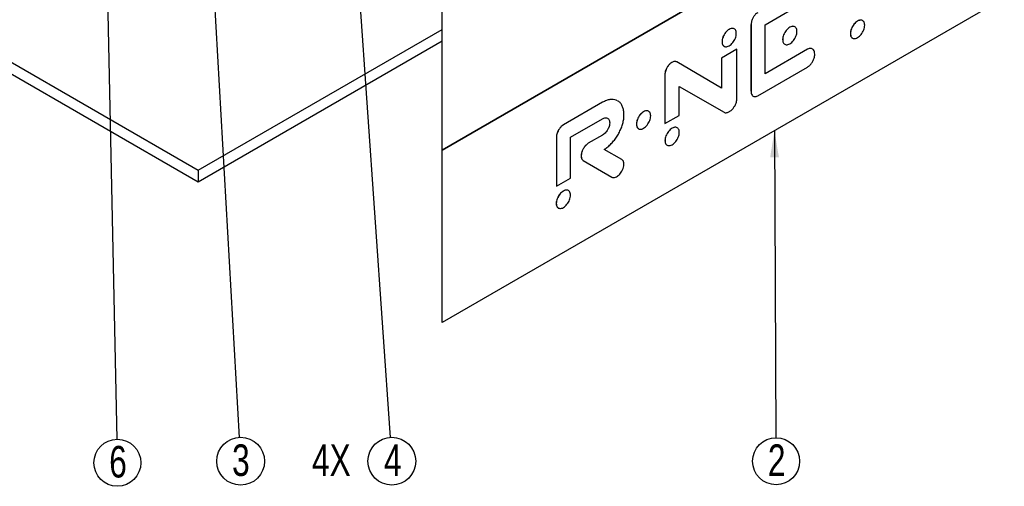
# Paper-space layout 'MA-KB-Cube' of a CAD drawing. Header units: millimetres. Extents: x 7 to 203, y 7 to 289.
# Tile 3 of 5: x 90 to 165, y 128 to 163. Entities that reach past the tile are written whole.
import ezdxf

# ---------------------------------------------------------------- set-up
doc = ezdxf.new("R2010")
doc.units = ezdxf.units.MM
doc.layers.add('LOGO', color=7, linetype='Continuous')
doc.styles.add('SLDTEXTSTYLE1', font='TXT', dxfattribs={"width": 0.75})
doc.dimstyles.new('SLDDIMSTYLE2', dxfattribs={"dimtxt": 0.18, "dimasz": 2, "dimexe": 0, "dimexo": 0.0625, "dimgap": 0, "dimtad": 0, "dimtih": 1, "dimtoh": 1, "dimdec": 0, "dimrnd": 1e-09, "dimzin": 0, "dimdsep": 46, "dimtxsty": 'Standard', "dimsah": 1, "dimcen": 0.09, "dimadec": 0, "dimazin": 0, "dimtfac": 2, "dimtdec": 0, "dimtofl": 0, "dimtmove": 0, "dimatfit": 3, "dimfxl": 1, "dimfrac": 2, "dimtolj": 1, "dimtzin": 0, "dimarcsym": 0})
doc.dimstyles.new('SLDDIMSTYLE4', dxfattribs={"dimtxt": 0.18, "dimasz": 1, "dimexe": 0, "dimexo": 0.0625, "dimgap": 0, "dimtad": 0, "dimtih": 1, "dimtoh": 1, "dimdec": 0, "dimrnd": 1e-09, "dimzin": 0, "dimdsep": 46, "dimtxsty": 'Standard', "dimblk1": 'DOT', "dimblk2": 'DOT', "dimsah": 1, "dimcen": 0.09, "dimadec": 0, "dimazin": 0, "dimtfac": 1, "dimtdec": 0, "dimtofl": 0, "dimtmove": 0, "dimatfit": 3, "dimldrblk": 'DOT', "dimfxl": 1, "dimfrac": 2, "dimtolj": 1, "dimtzin": 0, "dimarcsym": 0})

# ---------------------------------------------------------------- blocks, each defined once
blk = doc.blocks.new('SW_NOTE_0_85')
at = {"layer": 'LOGO', "color": 0}
blk.add_circle((0.125, -1.797), 1.802, dxfattribs=at)
at = {"layer": 'LOGO', "color": 0, "insert": (0.197, -0.528), "char_height": 2.381, "attachment_point": 2, "style": 'SLDTEXTSTYLE1'}
blk.add_mtext('4', dxfattribs=at)
blk = doc.blocks.new('_Dot')
at = {"color": 0, "linetype": 'ByBlock', "lineweight": -2}
blk.add_line((-0.5, 0), (-1, 0), dxfattribs=at)
at = {"color": 0, "linetype": 'ByBlock', "const_width": 0.5}
blk.add_lwpolyline([(-0.25, 0, 1), (0.25, 0, 1)], format="xyb", close=True, dxfattribs=at)
blk = doc.blocks.new('SW_NOTE_0_86')
at = {"layer": 'LOGO', "color": 0}
blk.add_circle((0.103, -1.799), 1.802, dxfattribs=at)
at = {"layer": 'LOGO', "color": 0, "attachment_point": 2, "style": 'SLDTEXTSTYLE1'}
for s, insert, char_height in [('3', (0.121, -0.529), 2.381), ('4X', (6.945, -0.529), 2.3813)]:
    blk.add_mtext(s, dxfattribs=dict(at, insert=insert, char_height=char_height))
blk = doc.blocks.new('SW_NOTE_0_89')
at = {"layer": 'LOGO', "color": 0}
blk.add_circle((0.009, -1.772), 1.772, dxfattribs=at)
at = {"layer": 'LOGO', "color": 0, "insert": (0.056, -0.503), "char_height": 2.381, "attachment_point": 2, "style": 'SLDTEXTSTYLE1'}
blk.add_mtext('2', dxfattribs=at)
blk = doc.blocks.new('SW_NOTE_0_93')
at = {"layer": 'LOGO', "color": 0}
blk.add_circle((0.038, -1.772), 1.772, dxfattribs=at)
at = {"layer": 'LOGO', "color": 0, "insert": (0.086, -0.501), "char_height": 2.381, "attachment_point": 2, "style": 'SLDTEXTSTYLE1'}
blk.add_mtext('6', dxfattribs=at)

psp = doc.layouts.new('MA-KB-Cube')

# ---------------------------------------------------------------- linework, layer by layer
at = {"color": 7, "linetype": 'Continuous', "lineweight": 25}
for p, q in [((122.338, 153.501), (122.338, 192.742)), ((164.755, 177.987), (122.338, 153.501)), ((122.338, 153.498), (164.76, 177.987)), ((164.76, 164.978), (122.338, 140.489)), ((146.716, 162.945), (149.921, 164.795)), ((83.742, 163.635), (103.937, 151.977)), ((83.742, 162.764), (103.937, 151.106)), ((145.646, 162.93), (145.646, 157.96)), ((145.646, 162.93), (145.648, 162.929)), ((145.648, 162.929), (145.648, 157.958)), ((146.716, 159.246), (146.716, 162.945)), ((103.937, 151.977), (122.338, 162.599)), ((153.147, 162.29), (153.149, 162.289)), ((103.937, 151.106), (122.338, 161.729)), ((143.461, 161.668), (143.463, 161.667)), ((148.035, 161.824), (148.038, 161.822)), ((144.578, 161.097), (143.422, 160.429)), ((144.581, 161.096), (143.424, 160.428)), ((144.578, 161.097), (144.581, 161.096)), ((144.581, 157.342), (144.581, 161.096)), ((149.918, 161.098), (146.716, 159.249)), ((149.921, 161.096), (146.716, 159.246)), ((149.918, 161.098), (149.921, 161.096)), ((139.682, 160.109), (139.685, 160.107)), ((140.056, 160.142), (140.059, 160.141)), ((143.424, 158.173), (140.059, 160.141)), ((143.422, 160.429), (143.422, 158.175)), ((143.422, 160.429), (143.424, 160.428)), ((143.424, 160.428), (143.424, 158.173)), ((146.154, 157.586), (149.921, 159.761)), ((139.151, 159.181), (139.151, 155.498)), ((139.151, 159.181), (139.154, 159.179)), ((139.154, 159.179), (139.154, 155.497)), ((140.221, 158.296), (143.614, 156.345)), ((140.221, 156.113), (140.221, 158.296)), ((145.646, 157.96), (145.648, 157.958)), ((134.448, 157.099), (131.489, 155.39)), ((134.451, 157.097), (131.491, 155.389)), ((134.448, 157.099), (134.451, 157.097)), ((139.154, 155.497), (140.221, 156.113)), ((131.489, 155.39), (131.491, 155.389)), ((132.036, 154.47), (134.451, 155.864)), ((134.987, 155.559), (134.989, 155.558)), ((137.004, 155.456), (137.007, 155.454)), ((139.151, 155.498), (139.154, 155.497)), ((134.448, 154.633), (133.372, 154.011)), ((134.451, 154.631), (133.374, 154.01)), ((134.448, 154.633), (134.451, 154.631)), ((130.966, 154.455), (130.966, 150.773)), ((130.966, 154.455), (130.968, 154.454)), ((130.968, 154.454), (130.968, 150.772)), ((132.036, 151.388), (132.036, 154.47)), ((133.372, 154.011), (133.374, 154.01)), ((139.156, 154.213), (139.159, 154.212)), ((122.338, 153.498), (122.338, 153.501)), ((122.338, 140.489), (122.338, 153.498)), ((132.992, 153.595), (132.994, 153.594)), ((135.908, 152.775), (134.576, 153.544)), ((132.992, 152.708), (135.144, 151.461)), ((132.992, 152.708), (132.994, 152.706)), ((132.994, 152.706), (135.146, 151.459)), ((103.937, 151.977), (103.937, 151.106)), ((130.968, 150.772), (132.036, 151.388)), ((135.144, 151.461), (135.146, 151.459)), ((130.966, 150.773), (130.968, 150.772)), ((130.951, 149.477), (130.954, 149.475))]:
    psp.add_line(p, q, dxfattribs=at)
for points, knots in [([(146.152, 163.855), (146.099, 163.819), (145.996, 163.749), (145.858, 163.583), (145.745, 163.385), (145.662, 163.156), (145.652, 163.006), (145.646, 162.93)], [0, 0, 0, 0, 0.19127, 0.372686, 0.553068, 0.771028, 1, 1, 1, 1]), ([(146.154, 163.854), (146.101, 163.818), (145.998, 163.747), (145.86, 163.582), (145.747, 163.384), (145.665, 163.154), (145.654, 163.005), (145.648, 162.929)], [0, 0, 0, 0, 0.19127, 0.372686, 0.553068, 0.771028, 1, 1, 1, 1]), ([(148.947, 162.795), (148.914, 162.809), (148.846, 162.837), (148.716, 162.823), (148.574, 162.763), (148.43, 162.658), (148.299, 162.519), (148.189, 162.356), (148.104, 162.179), (148.046, 161.995), (148.039, 161.881), (148.035, 161.824)], [0, 0, 0, 0, 0.102949, 0.214035, 0.328875, 0.443864, 0.554999, 0.664613, 0.774201, 0.885236, 1, 1, 1, 1]), ([(149.114, 162.444), (149.11, 162.497), (149.103, 162.602), (149.045, 162.72), (148.96, 162.799), (148.85, 162.834), (148.719, 162.822), (148.576, 162.762), (148.433, 162.657), (148.302, 162.517), (148.191, 162.355), (148.106, 162.178), (148.049, 161.994), (148.041, 161.88), (148.038, 161.822)], [0, 0, 0, 0, 0.085512, 0.168259, 0.249933, 0.331613, 0.414383, 0.499949, 0.585626, 0.668433, 0.750105, 0.831758, 0.91449, 1, 1, 1, 1]), ([(154.059, 163.261), (154.026, 163.275), (153.958, 163.303), (153.828, 163.289), (153.685, 163.229), (153.542, 163.124), (153.411, 162.984), (153.3, 162.822), (153.215, 162.645), (153.158, 162.461), (153.151, 162.348), (153.147, 162.29)], [0, 0, 0, 0, 0.1029083, 0.2139825, 0.3289619, 0.4440806, 0.5552331, 0.6647811, 0.7742705, 0.8852344, 1, 1, 1, 1]), ([(154.225, 162.91), (154.221, 162.963), (154.214, 163.068), (154.157, 163.186), (154.072, 163.265), (153.961, 163.3), (153.831, 163.288), (153.687, 163.227), (153.544, 163.122), (153.413, 162.983), (153.302, 162.821), (153.218, 162.644), (153.16, 162.46), (153.153, 162.346), (153.149, 162.289)], [0, 0, 0, 0, 0.08553, 0.168227, 0.249819, 0.331435, 0.414214, 0.499904, 0.585697, 0.668534, 0.750176, 0.831773, 0.91447, 1, 1, 1, 1]), ([(153.149, 162.289), (153.153, 162.235), (153.16, 162.13), (153.218, 162.011), (153.302, 161.933), (153.413, 161.898), (153.544, 161.91), (153.687, 161.97), (153.831, 162.075), (153.961, 162.214), (154.072, 162.377), (154.157, 162.554), (154.214, 162.738), (154.221, 162.852), (154.225, 162.91)], [0, 0, 0, 0, 0.085622, 0.168366, 0.24997, 0.331583, 0.414368, 0.500096, 0.585721, 0.668448, 0.750036, 0.831633, 0.914378, 1, 1, 1, 1]), ([(144.374, 162.641), (144.341, 162.654), (144.272, 162.683), (144.142, 162.668), (144, 162.608), (143.856, 162.503), (143.725, 162.364), (143.614, 162.201), (143.529, 162.025), (143.472, 161.84), (143.464, 161.726), (143.461, 161.668)], [0, 0, 0, 0, 0.102888, 0.213906, 0.328791, 0.443813, 0.554949, 0.664527, 0.774071, 0.885112, 1, 1, 1, 1]), ([(144.54, 162.289), (144.536, 162.342), (144.529, 162.448), (144.472, 162.566), (144.387, 162.645), (144.276, 162.679), (144.145, 162.668), (144.002, 162.607), (143.859, 162.502), (143.727, 162.363), (143.617, 162.2), (143.532, 162.023), (143.474, 161.839), (143.467, 161.725), (143.463, 161.667)], [0, 0, 0, 0, 0.085608, 0.168334, 0.24992, 0.331506, 0.414233, 0.499841, 0.58555, 0.668365, 0.750019, 0.831646, 0.91439, 1, 1, 1, 1]), ([(143.463, 161.667), (143.467, 161.613), (143.474, 161.508), (143.532, 161.39), (143.617, 161.312), (143.728, 161.277), (143.859, 161.289), (144.002, 161.35), (144.145, 161.455), (144.276, 161.594), (144.387, 161.756), (144.472, 161.933), (144.529, 162.117), (144.536, 162.231), (144.54, 162.289)], [0, 0, 0, 0, 0.085643, 0.168364, 0.249953, 0.331584, 0.414409, 0.500159, 0.585808, 0.668545, 0.750108, 0.831656, 0.914359, 1, 1, 1, 1]), ([(148.038, 161.822), (148.041, 161.769), (148.049, 161.664), (148.106, 161.546), (148.191, 161.467), (148.302, 161.433), (148.433, 161.444), (148.576, 161.505), (148.719, 161.61), (148.85, 161.749), (148.96, 161.912), (149.045, 162.088), (149.103, 162.272), (149.11, 162.386), (149.114, 162.444)], [0, 0, 0, 0, 0.085513, 0.168213, 0.249833, 0.331494, 0.414323, 0.500051, 0.585668, 0.66846, 0.750129, 0.831769, 0.914485, 1, 1, 1, 1]), ([(153.147, 162.29), (153.151, 162.236), (153.158, 162.13), (153.217, 162.016), (153.27, 161.952), (153.309, 161.94), (153.311, 161.939)], [0, 0, 0, 0, 0.335732, 0.66018, 0.980154, 1, 1, 1, 1]), ([(143.461, 161.668), (143.465, 161.615), (143.472, 161.51), (143.527, 161.392), (143.585, 161.347), (143.613, 161.326)], [0, 0, 0, 0, 0.350177, 0.688408, 1, 1, 1, 1]), ([(148.035, 161.824), (148.039, 161.77), (148.047, 161.666), (148.101, 161.547), (148.16, 161.502), (148.188, 161.481)], [0, 0, 0, 0, 0.34934, 0.687193, 1, 1, 1, 1]), ([(150.282, 161.118), (150.276, 161.123), (150.243, 161.152), (150.162, 161.165), (150.046, 161.16), (149.961, 161.118), (149.918, 161.098)], [0, 0, 0, 0, 0.076413, 0.383331, 0.688993, 1, 1, 1, 1]), ([(150.285, 161.116), (150.278, 161.122), (150.246, 161.151), (150.165, 161.164), (150.048, 161.159), (149.964, 161.117), (149.921, 161.096)], [0, 0, 0, 0, 0.076413, 0.383331, 0.688993, 1, 1, 1, 1]), ([(149.921, 159.761), (149.975, 159.798), (150.083, 159.873), (150.226, 160.051), (150.333, 160.236), (150.405, 160.417), (150.45, 160.585), (150.456, 160.688), (150.459, 160.74)], [0, 0, 0, 0, 0.185914, 0.369477, 0.555125, 0.702673, 0.850942, 1, 1, 1, 1]), ([(150.459, 160.74), (150.454, 160.8), (150.444, 160.921), (150.385, 161.044), (150.324, 161.086), (150.301, 161.103)], [0, 0, 0, 0, 0.379518, 0.756464, 1, 1, 1, 1]), ([(139.682, 160.109), (139.629, 160.072), (139.523, 160.001), (139.381, 159.836), (139.275, 159.663), (139.203, 159.492), (139.16, 159.331), (139.154, 159.231), (139.151, 159.181)], [0, 0, 0, 0, 0.191397, 0.37533, 0.557176, 0.701182, 0.847967, 1, 1, 1, 1]), ([(139.685, 160.107), (139.631, 160.071), (139.526, 160), (139.383, 159.835), (139.277, 159.661), (139.206, 159.491), (139.162, 159.33), (139.156, 159.23), (139.154, 159.179)], [0, 0, 0, 0, 0.191397, 0.37533, 0.557176, 0.701182, 0.847967, 1, 1, 1, 1]), ([(140.056, 160.142), (140.028, 160.155), (139.971, 160.181), (139.874, 160.181), (139.777, 160.158), (139.714, 160.125), (139.682, 160.109)], [0, 0, 0, 0, 0.27564, 0.550318, 0.770569, 1, 1, 1, 1]), ([(140.059, 160.141), (140.03, 160.154), (139.973, 160.18), (139.876, 160.18), (139.779, 160.156), (139.717, 160.124), (139.685, 160.107)], [0, 0, 0, 0, 0.27564, 0.550318, 0.770569, 1, 1, 1, 1]), ([(145.646, 157.96), (145.65, 157.899), (145.658, 157.777), (145.723, 157.644), (145.782, 157.57), (145.825, 157.557), (145.826, 157.556)], [0, 0, 0, 0, 0.337281, 0.666678, 0.987434, 1, 1, 1, 1]), ([(145.648, 157.958), (145.653, 157.897), (145.661, 157.777), (145.723, 157.64), (145.811, 157.554), (145.916, 157.519), (146.03, 157.526), (146.112, 157.566), (146.154, 157.586)], [0, 0, 0, 0, 0.193583, 0.382641, 0.566739, 0.708927, 0.851593, 1, 1, 1, 1]), ([(135.578, 157.206), (135.546, 157.226), (135.451, 157.286), (135.258, 157.322), (135.008, 157.316), (134.735, 157.247), (134.545, 157.148), (134.448, 157.099)], [0, 0, 0, 0, 0.109381, 0.327197, 0.546888, 0.770289, 1, 1, 1, 1]), ([(135.58, 157.205), (135.548, 157.225), (135.453, 157.284), (135.261, 157.321), (135.011, 157.314), (134.737, 157.245), (134.547, 157.147), (134.451, 157.097)], [0, 0, 0, 0, 0.109381, 0.327197, 0.546888, 0.770289, 1, 1, 1, 1]), ([(136.065, 156.16), (136.06, 156.27), (136.05, 156.488), (135.971, 156.763), (135.848, 156.986), (135.719, 157.133), (135.622, 157.183), (135.592, 157.198)], [0, 0, 0, 0, 0.2326053, 0.4588588, 0.6813473, 0.9018839, 1, 1, 1, 1]), ([(144.019, 156.396), (144.073, 156.433), (144.182, 156.506), (144.329, 156.674), (144.444, 156.851), (144.522, 157.026), (144.571, 157.19), (144.578, 157.291), (144.581, 157.342)], [0, 0, 0, 0, 0.190272, 0.377065, 0.561898, 0.706431, 0.851489, 1, 1, 1, 1]), ([(134.576, 153.544), (134.667, 153.608), (134.847, 153.735), (135.104, 153.977), (135.34, 154.246), (135.55, 154.541), (135.729, 154.853), (135.875, 155.177), (135.982, 155.507), (136.052, 155.842), (136.061, 156.052), (136.065, 156.16)], [0, 0, 0, 0, 0.117155, 0.230791, 0.341749, 0.450853, 0.559014, 0.665393, 0.773223, 0.884116, 1, 1, 1, 1]), ([(137.916, 156.427), (137.883, 156.441), (137.815, 156.469), (137.685, 156.455), (137.543, 156.395), (137.4, 156.29), (137.269, 156.151), (137.158, 155.988), (137.073, 155.811), (137.015, 155.627), (137.008, 155.513), (137.004, 155.456)], [0, 0, 0, 0, 0.102688, 0.213753, 0.328613, 0.44353, 0.554705, 0.664413, 0.774097, 0.8852, 1, 1, 1, 1]), ([(138.083, 156.075), (138.079, 156.129), (138.072, 156.234), (138.014, 156.352), (137.93, 156.431), (137.819, 156.466), (137.688, 156.454), (137.545, 156.394), (137.402, 156.289), (137.271, 156.15), (137.16, 155.987), (137.075, 155.81), (137.018, 155.626), (137.01, 155.512), (137.007, 155.454)], [0, 0, 0, 0, 0.085517, 0.168252, 0.249897, 0.331538, 0.414277, 0.499843, 0.585452, 0.668273, 0.750001, 0.831712, 0.914479, 1, 1, 1, 1]), ([(137.007, 155.454), (137.01, 155.401), (137.018, 155.295), (137.075, 155.178), (137.16, 155.099), (137.271, 155.065), (137.402, 155.077), (137.545, 155.137), (137.688, 155.242), (137.819, 155.381), (137.93, 155.544), (138.014, 155.72), (138.072, 155.904), (138.079, 156.018), (138.083, 156.075)], [0, 0, 0, 0, 0.085524, 0.16826, 0.249937, 0.331654, 0.414498, 0.500157, 0.585773, 0.668535, 0.750165, 0.831776, 0.91448, 1, 1, 1, 1]), ([(143.614, 156.345), (143.644, 156.333), (143.707, 156.308), (143.814, 156.316), (143.919, 156.345), (143.986, 156.379), (144.019, 156.396)], [0, 0, 0, 0, 0.269501, 0.552179, 0.777536, 1, 1, 1, 1]), ([(131.489, 155.39), (131.435, 155.354), (131.33, 155.282), (131.19, 155.115), (131.086, 154.94), (131.016, 154.768), (130.974, 154.607), (130.969, 154.506), (130.966, 154.455)], [0, 0, 0, 0, 0.19038, 0.373258, 0.555102, 0.699861, 0.847594, 1, 1, 1, 1]), ([(131.491, 155.389), (131.438, 155.352), (131.333, 155.281), (131.192, 155.114), (131.088, 154.939), (131.019, 154.767), (130.976, 154.605), (130.971, 154.505), (130.968, 154.454)], [0, 0, 0, 0, 0.19038, 0.373258, 0.555102, 0.699861, 0.847594, 1, 1, 1, 1]), ([(134.987, 155.559), (134.982, 155.495), (134.973, 155.367), (134.901, 155.161), (134.804, 154.982), (134.692, 154.834), (134.575, 154.715), (134.491, 154.661), (134.448, 154.633)], [0, 0, 0, 0, 0.191474, 0.375688, 0.557765, 0.70178, 0.848365, 1, 1, 1, 1]), ([(134.451, 155.864), (134.505, 155.89), (134.61, 155.941), (134.754, 155.943), (134.862, 155.894), (134.936, 155.808), (134.98, 155.699), (134.986, 155.606), (134.989, 155.558)], [0, 0, 0, 0, 0.191626, 0.376331, 0.55856, 0.702336, 0.848534, 1, 1, 1, 1]), ([(134.989, 155.558), (134.984, 155.493), (134.975, 155.366), (134.904, 155.16), (134.807, 154.98), (134.694, 154.833), (134.577, 154.714), (134.493, 154.659), (134.451, 154.631)], [0, 0, 0, 0, 0.191474, 0.375688, 0.557765, 0.70178, 0.848365, 1, 1, 1, 1]), ([(134.834, 155.896), (134.844, 155.892), (134.884, 155.876), (134.932, 155.807), (134.978, 155.701), (134.984, 155.607), (134.987, 155.559)], [0, 0, 0, 0, 0.092944, 0.38837, 0.688773, 1, 1, 1, 1]), ([(137.004, 155.456), (137.008, 155.402), (137.016, 155.297), (137.07, 155.179), (137.129, 155.135), (137.157, 155.113)], [0, 0, 0, 0, 0.349543, 0.687693, 1, 1, 1, 1]), ([(140.08, 155.178), (140.079, 155.179), (140.049, 155.207), (139.967, 155.221), (139.838, 155.213), (139.695, 155.152), (139.552, 155.047), (139.421, 154.908), (139.31, 154.745), (139.225, 154.569), (139.167, 154.385), (139.16, 154.271), (139.156, 154.213)], [0, 0, 0, 0, 0.006744, 0.114866, 0.224486, 0.337869, 0.451248, 0.560909, 0.669087, 0.777218, 0.88676, 1, 1, 1, 1]), ([(140.235, 154.833), (140.231, 154.887), (140.224, 154.992), (140.167, 155.11), (140.082, 155.188), (139.971, 155.223), (139.84, 155.211), (139.697, 155.151), (139.554, 155.046), (139.423, 154.907), (139.312, 154.744), (139.227, 154.568), (139.17, 154.383), (139.162, 154.27), (139.159, 154.212)], [0, 0, 0, 0, 0.08552, 0.168231, 0.249861, 0.331518, 0.414307, 0.499937, 0.585565, 0.668384, 0.750084, 0.831748, 0.914477, 1, 1, 1, 1]), ([(139.159, 154.212), (139.162, 154.158), (139.17, 154.053), (139.227, 153.935), (139.312, 153.856), (139.423, 153.822), (139.554, 153.833), (139.697, 153.894), (139.84, 153.999), (139.971, 154.138), (140.082, 154.301), (140.167, 154.477), (140.224, 154.662), (140.231, 154.775), (140.235, 154.833)], [0, 0, 0, 0, 0.085615, 0.168392, 0.250062, 0.331733, 0.4145, 0.500063, 0.585628, 0.668365, 0.749994, 0.831629, 0.914387, 1, 1, 1, 1]), ([(133.372, 154.011), (133.333, 153.985), (133.255, 153.933), (133.121, 153.794), (133.041, 153.671), (132.992, 153.595)], [0, 0, 0, 0, 0.2716181, 0.5495596, 1, 1, 1, 1]), ([(133.374, 154.01), (133.336, 153.984), (133.258, 153.932), (133.123, 153.793), (133.044, 153.67), (132.994, 153.594)], [0, 0, 0, 0, 0.2716181, 0.5495596, 1, 1, 1, 1]), ([(139.156, 154.213), (139.16, 154.16), (139.168, 154.055), (139.222, 153.936), (139.281, 153.891), (139.309, 153.87)], [0, 0, 0, 0, 0.349438, 0.68729, 1, 1, 1, 1]), ([(132.992, 153.595), (132.957, 153.527), (132.888, 153.392), (132.837, 153.185), (132.829, 153.011), (132.857, 152.874), (132.908, 152.77), (132.964, 152.729), (132.992, 152.708)], [0, 0, 0, 0, 0.190738, 0.375799, 0.559092, 0.703556, 0.849727, 1, 1, 1, 1]), ([(132.994, 153.594), (132.959, 153.525), (132.89, 153.39), (132.84, 153.184), (132.832, 153.01), (132.859, 152.873), (132.911, 152.769), (132.966, 152.727), (132.994, 152.706)], [0, 0, 0, 0, 0.190738, 0.375799, 0.559092, 0.703556, 0.849727, 1, 1, 1, 1]), ([(135.908, 151.897), (135.943, 151.965), (136.011, 152.099), (136.062, 152.303), (136.07, 152.475), (136.042, 152.61), (135.991, 152.712), (135.936, 152.754), (135.908, 152.775)], [0, 0, 0, 0, 0.191653, 0.376239, 0.558449, 0.702315, 0.848611, 1, 1, 1, 1]), ([(135.146, 151.459), (135.188, 151.443), (135.269, 151.411), (135.421, 151.44), (135.566, 151.514), (135.697, 151.621), (135.812, 151.746), (135.876, 151.846), (135.908, 151.897)], [0, 0, 0, 0, 0.191311, 0.376084, 0.558643, 0.702668, 0.848902, 1, 1, 1, 1]), ([(131.875, 150.441), (131.873, 150.442), (131.843, 150.47), (131.761, 150.485), (131.633, 150.477), (131.489, 150.415), (131.346, 150.311), (131.215, 150.171), (131.104, 150.009), (131.02, 149.832), (130.962, 149.648), (130.955, 149.534), (130.951, 149.477)], [0, 0, 0, 0, 0.006558, 0.114679, 0.224304, 0.337719, 0.451232, 0.560914, 0.66906, 0.777163, 0.886713, 1, 1, 1, 1]), ([(132.029, 150.096), (132.026, 150.15), (132.018, 150.255), (131.961, 150.373), (131.876, 150.451), (131.765, 150.486), (131.635, 150.474), (131.492, 150.414), (131.348, 150.309), (131.217, 150.17), (131.107, 150.007), (131.022, 149.831), (130.965, 149.647), (130.957, 149.533), (130.954, 149.475)], [0, 0, 0, 0, 0.08554, 0.168258, 0.249878, 0.331517, 0.414292, 0.499929, 0.58564, 0.668457, 0.750116, 0.831742, 0.91446, 1, 1, 1, 1]), ([(130.954, 149.475), (130.957, 149.422), (130.965, 149.316), (131.022, 149.198), (131.107, 149.119), (131.217, 149.085), (131.348, 149.096), (131.492, 149.157), (131.635, 149.262), (131.765, 149.401), (131.876, 149.564), (131.961, 149.74), (132.018, 149.925), (132.026, 150.038), (132.029, 150.096)], [0, 0, 0, 0, 0.085632, 0.168398, 0.250029, 0.331659, 0.414425, 0.500071, 0.585643, 0.668366, 0.749977, 0.831602, 0.914367, 1, 1, 1, 1]), ([(130.951, 149.477), (130.955, 149.423), (130.962, 149.317), (131.021, 149.203), (131.074, 149.138), (131.113, 149.127), (131.115, 149.126)], [0, 0, 0, 0, 0.335787, 0.660332, 0.980429, 1, 1, 1, 1])]:
    psp.add_open_spline(points, degree=3, knots=knots, dxfattribs=at)

# ---------------------------------------------------------------- block references
at = {"layer": 'LOGO'}
for name, p in [('SW_NOTE_0_93', (97.801, 131.688)), ('SW_NOTE_0_86', (107.039, 131.835)), ('SW_NOTE_0_85', (118.423, 131.833)), ('SW_NOTE_0_89', (147.53, 131.808))]:
    psp.add_blockref(name, p, dxfattribs=at)

# ---------------------------------------------------------------- leaders
for points, dimstyle in [([(114.044, 194.922), (118.423, 131.833)], 'SLDDIMSTYLE4'), ([(104.18, 181.574), (107.039, 131.835)], 'SLDDIMSTYLE2'), ([(96.754, 180.761), (97.801, 131.688)], 'SLDDIMSTYLE4'), ([(147.414, 154.959), (147.53, 131.808)], 'SLDDIMSTYLE2')]:
    psp.add_leader(points, dimstyle=dimstyle, dxfattribs=at)

doc.saveas('drawing.dxf')
